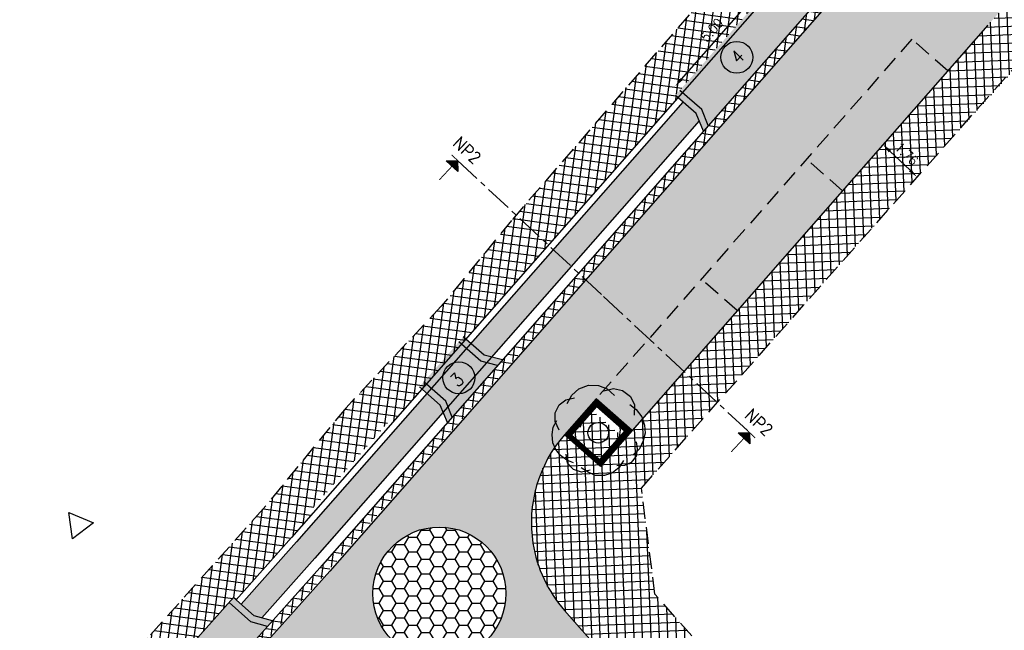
# Model space of a CAD drawing. Header units: metres. Extents: x 183890 to 185675, y 327401 to 328446.
# Tile 6 of 69: x 184054 to 184091, y 327754 to 327777. Entities that reach past the tile are written whole.
import ezdxf
from ezdxf.enums import TextEntityAlignment as Align

# ---------------------------------------------------------------- set-up
doc = ezdxf.new("R2010")
doc.units = ezdxf.units.M
doc.header["$LTSCALE"] = 0.2
doc.header["$PDMODE"] = 35
doc.header["$PDSIZE"] = 0.2
for name, pattern in [('ACAD_ISO02W100', [15, 12, -3]), ('CENTERx10', [20, 12.5, -2.5, 2.5, -2.5]), ('HIDDEN', [9.524999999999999, 6.35, -3.175]), ('HIDDEN2', [4.762499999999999, 3.175, -1.5875]), ('XX-CENTER', [8, 5, -1, 1, -1])]:
    doc.linetypes.add(name, pattern=pattern)
for name, color, linetype, lineweight in [('O_GRO_L_BOOM', 116, 'Continuous', 30), ('X-XX-AL-T25', 7, 'Continuous', 25), ('X-XX-AL-VERWIJZING_DOORSNEDE-G', 7, 'XX-CENTER', 18)]:
    doc.layers.add(name, color=color, linetype=linetype, lineweight=lineweight)
for name, color, linetype in [('O_RIO_L_KOKER', 7, 'Continuous'), ('O_WEGEN_A_KEITJES', 253, 'Continuous'), ('O_WEGEN_A_PVAK', 253, 'Continuous'), ('O_WEGEN_A_RIJWEG_GEB KL', 253, 'Continuous'), ('O_WEGEN_A_TROTTOIR', 252, 'Continuous'), ('O_WEGEN_brug', 254, 'Continuous'), ('O_WEGEN_L_2STREK', 3, 'Continuous'), ('O_WEGEN_L_HARDSTEENBAND200', 1, 'CENTERx10'), ('O_WEGEN_L_OB 60x200', 2, 'HIDDEN'), ('O_WEGEN_L_P-VAK', 6, 'HIDDEN2'), ('O_WEGEN_L_TB18-20', 1, 'ACAD_ISO02W100'), ('O_WEGEN_T_BOOGSTRALEN', 7, 'Continuous'), ('O_WEGEN_T_MAATVOERING', 1, 'Continuous'), ('VOP-A', 7, 'Continuous'), ('Z_ZZZ_L_AAND_INRITTEN', 2, 'Continuous')]:
    doc.layers.add(name, color=color, linetype=linetype)
doc.styles.add('NLCS-ISO', font='NLCS-ISO.ttf')
doc.styles.add('ROMANS', font='romans.shx', dxfattribs={"width": 0.9})
doc.styles.add('ROMANS1_200_25', font='romans.shx', dxfattribs={"width": 0.9, "height": 0.5})
doc.styles.get("Standard").update_dxf_attribs({"font": 'arial.ttf'})
doc.dimstyles.new('1_200', dxfattribs={"dimscale": 0.2, "dimtxt": 1.8, "dimasz": 1.8, "dimexe": 1.8, "dimexo": 0.625, "dimgap": 0.9, "dimtad": 1, "dimlfac": -1, "dimzin": 0, "dimdsep": 46, "dimtxsty": 'ROMANS', "dimcen": 0.9, "dimse1": 1, "dimse2": 1, "dimadec": 0, "dimazin": 0, "dimtfac": 1, "dimtix": 1, "dimtofl": 0, "dimtmove": 2, "dimatfit": 3, "dimfxl": 1, "dimtolj": 1, "dimtzin": 0, "dimarcsym": 0})

# ---------------------------------------------------------------- blocks, each defined once
blk = doc.blocks.new('pijldrsn')
at = {"linetype": 'Continuous'}
blk.add_hatch(color=256, dxfattribs=at).paths.add_polyline_path([(-2.99999997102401, -2.999999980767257), (2.897598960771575e-08, 1.923274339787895e-08), (3.00000002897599, -2.999999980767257)])
for p, q in [((-2.99999997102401, -2.999999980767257), (2.897598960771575e-08, 1.923274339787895e-08)), ((2.897598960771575e-08, 1.923274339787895e-08), (3.00000002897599, -2.999999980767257)), ((2.897598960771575e-08, 1.923274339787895e-08), (2.897598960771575e-08, -2.999999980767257)), ((2.897598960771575e-08, 1.923274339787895e-08), (2.897598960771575e-08, 1.923274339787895e-08)), ((2.897598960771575e-08, 1.923274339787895e-08), (2.897598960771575e-08, 1.923274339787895e-08)), ((2.897598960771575e-08, 1.923274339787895e-08), (2.897598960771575e-08, 1.923274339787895e-08)), ((3.00000002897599, -2.999999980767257), (-2.99999997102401, -2.999999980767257))]:
    blk.add_line(p, q, dxfattribs=at)
at = {"linetype": 'Continuous', "const_width": 0.35}
for points in [[(-2.99999997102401, 1.923274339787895e-08), (3.00000002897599, 1.923274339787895e-08)], [(2.897598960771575e-08, 1.923274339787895e-08), (2.897598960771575e-08, -9.999999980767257)]]:
    blk.add_lwpolyline(points, dxfattribs=at)
at = {"flags": 11}
for tag, p in [('TEXTAT', (0, -65)), ('TEXTHG', (0.02287704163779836, -71.78196205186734))]:
    blk.add_attdef(tag, text='', height=5, dxfattribs=at).set_placement(p, align=Align.TOP_CENTER)
blk = doc.blocks.new('Boom-2')
at = {"layer": 'O_GRO_L_BOOM'}
for p, q in [((-2.872645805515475, 3.753385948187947), (-2.122767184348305, 4.44453141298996)), ((-2.122767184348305, 4.44453141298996), (-1.079351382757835, 4.846132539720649)), ((-1.079351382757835, 4.846132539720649), (0.001416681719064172, 4.802082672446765)), ((0.001416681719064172, 4.802082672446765), (0.9300709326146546, 4.4311362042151)), ((0.5884910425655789, 4.222993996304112), (1.598547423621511, 4.48716459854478)), ((0.9300709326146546, 4.4311362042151), (1.706611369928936, 3.733293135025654)), ((1.598547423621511, 4.48716459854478), (2.560561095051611, 4.253648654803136)), ((2.560561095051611, 4.253648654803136), (3.422496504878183, 3.607841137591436)), ((-4.220289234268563, 2.697991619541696), (-3.503770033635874, 3.251706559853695)), ((-3.503770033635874, 3.251706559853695), (-2.579108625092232, 3.463841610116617)), ((-3.381022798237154, 2.858091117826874), (-2.872645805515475, 3.753385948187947)), ((3.422496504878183, 3.607841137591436), (3.857457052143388, 2.701855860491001)), ((-4.64327125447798, 1.854732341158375), (-4.220289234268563, 2.697991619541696)), ((3.359770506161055, 2.749898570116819), (4.03223983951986, 2.222845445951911)), ((3.857457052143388, 2.701855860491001), (3.813407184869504, 1.621087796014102)), ((4.03223983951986, 2.222845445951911), (4.63799033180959, 1.420931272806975)), ((-4.653961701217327, 0.9113948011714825), (-4.64327125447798, 1.854732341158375)), ((-1.957386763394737, 0.329601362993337), (-1.586440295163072, 1.258255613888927)), ((-1.586440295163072, 1.258255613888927), (-0.8699210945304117, 1.811970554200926)), ((4.63799033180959, 1.420931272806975), (4.935520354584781, 0.5483054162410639)), ((-4.987555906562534, -0.4629104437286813), (-4.872794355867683, 0.3096371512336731)), ((-4.872794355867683, 0.3096371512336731), (-4.483171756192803, 1.01546590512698)), ((-4.219001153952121, 0.005409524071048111), (-4.653961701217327, 0.9113948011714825)), ((2.172226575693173, 0.8552378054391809), (2.332326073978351, 0.01597136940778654)), ((2.332326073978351, 0.01597136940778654), (2.2175645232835, -0.7565762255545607)), ((4.935520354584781, 0.5483054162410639), (5.010224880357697, -0.3429965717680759)), ((-4.912851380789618, -1.354212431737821), (-4.987555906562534, -0.4629104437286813)), ((5.010224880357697, -0.3429965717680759), (4.810068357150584, -1.167579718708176)), ((-4.581961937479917, -2.089407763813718), (-4.912851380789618, -1.354212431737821)), ((-4.080282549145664, -2.720531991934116), (-4.581961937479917, -2.089407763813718)), ((4.387086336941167, -2.010838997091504), (3.72260268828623, -2.649948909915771)), ((4.164260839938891, -2.029515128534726), (4.049499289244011, -2.80206272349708)), ((4.056196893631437, -1.275643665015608), (4.164260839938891, -2.029515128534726)), ((4.810068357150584, -1.167579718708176), (4.387086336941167, -2.010838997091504)), ((-3.407813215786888, -3.247585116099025), (-4.080282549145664, -2.720531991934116)), ((-3.337101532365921, -3.555805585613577), (-3.46384161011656, -2.579108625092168)), ((-0.4963984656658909, -2.644539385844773), (-1.235586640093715, -2.3923473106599)), ((0.30950854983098, -2.621870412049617), (-0.4963984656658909, -2.644539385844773)), ((4.049499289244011, -2.80206272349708), (3.522446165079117, -3.474532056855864)), ((-2.668625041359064, -3.499777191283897), (-3.407813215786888, -3.247585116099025)), ((-2.697991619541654, -4.220289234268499), (-3.337101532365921, -3.555805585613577)), ((-1.821372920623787, -4.505840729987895), (-2.697991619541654, -4.220289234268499)), ((-1.100860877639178, -4.535207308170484), (-1.858725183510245, -4.060189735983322)), ((2.222845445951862, -4.032239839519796), (1.506326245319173, -4.585954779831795)), ((2.787250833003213, -3.805421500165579), (1.981343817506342, -3.828090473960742)), ((2.697863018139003, -3.274375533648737), (2.222845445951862, -4.032239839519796)), ((3.522446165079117, -3.474532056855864), (2.787250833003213, -3.805421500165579)), ((-0.8967115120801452, -4.293705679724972), (-1.821372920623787, -4.505840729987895)), ((-0.309637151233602, -4.872794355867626), (-1.100860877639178, -4.535207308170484)), ((0.633700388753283, -4.883484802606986), (-0.309637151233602, -4.872794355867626)), ((1.506326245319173, -4.585954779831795), (0.633700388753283, -4.883484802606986))]:
    blk.add_line(p, q, dxfattribs=at)
blk.add_circle((-0.03025623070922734, -0.2848553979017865), 1.103874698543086, dxfattribs=at)
blk = doc.blocks.new('*D103')
at = {"layer": 'Defpoints', "color": 0, "transparency": 16777216}
for p in [(184081.5532174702, 327778.0678784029), (184081.7256663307, 327777.9165480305), (184078.4277452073, 327774.1583947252)]:
    blk.add_point(p, dxfattribs=at)
at = {"layer": 'O_WEGEN_T_MAATVOERING', "color": 0, "lineweight": -2, "transparency": 16777216}
blk.add_line((184078.4927466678, 327774.5803121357), (184081.3157671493, 327777.797291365), dxfattribs=at)
at = {"layer": 'O_WEGEN_T_MAATVOERING', "color": 0, "transparency": 16777216}
for points in [[(184081.2706693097, 327777.8368664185), (184081.360864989, 327777.7577163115), (184081.5532174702, 327778.0678784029)], [(184078.4476488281, 327774.6198871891), (184078.5378445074, 327774.5407370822), (184078.2552963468, 327774.3097250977)]]:
    blk.add_solid(points, dxfattribs=at)
at = {"layer": 'O_WEGEN_T_MAATVOERING', "color": 0, "transparency": 16777216, "insert": (184079.6336698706, 327776.4262520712), "char_height": 0.36, "attachment_point": 5, "rotation": 48.73182889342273, "style": 'ROMANS'}
blk.add_mtext('\\A1;5.00', dxfattribs=at)
blk = doc.blocks.new('*D294')
at = {"layer": 'Defpoints', "color": 0, "transparency": 16777216}
for p in [(184086.1996884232, 327772.2623573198), (184087.3402371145, 327770.9019218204), (184087.47762973, 327771.0463070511)]:
    blk.add_point(p, dxfattribs=at)
at = {"layer": 'O_WEGEN_T_MAATVOERING', "color": 0, "lineweight": -2, "transparency": 16777216}
blk.add_line((184086.3230910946, 327771.8698071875), (184087.0794418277, 327771.150086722), dxfattribs=at)
at = {"layer": 'O_WEGEN_T_MAATVOERING', "color": 0, "transparency": 16777216}
for points in [[(184086.3644519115, 327771.9132730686), (184086.2817302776, 327771.8263413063), (184086.0622958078, 327772.1179720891)], [(184087.1208026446, 327771.1935526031), (184087.0380810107, 327771.1066208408), (184087.3402371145, 327770.9019218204)]]:
    blk.add_solid(points, dxfattribs=at)
at = {"layer": 'O_WEGEN_T_MAATVOERING', "color": 0, "transparency": 16777216, "insert": (184086.9494313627, 327771.7707422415), "char_height": 0.36, "attachment_point": 5, "rotation": 316.42156358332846, "style": 'ROMANS'}
blk.add_mtext('\\A1;1.76', dxfattribs=at)

msp = doc.modelspace()

# ---------------------------------------------------------------- hatches: boundary and pattern name
at = {"layer": 'O_RIO_L_KOKER'}
h = msp.add_hatch(color=143, dxfattribs=at)
h.dxf.hatch_style = 1
h.paths.add_polyline_path([(184079.1542230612, 327773.0153155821), (184079.0445450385, 327773.2845194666), (184078.5484688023, 327773.7198450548), (184067.8152042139, 327761.4887296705), (184068.3112804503, 327761.0534040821), (184068.5924503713, 327760.9796241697)])
h = msp.add_hatch(color=143, dxfattribs=at)
h.dxf.hatch_style = 1
h.paths.add_polyline_path([(184061.9433416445, 327754.834943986), (184062.4359642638, 327754.3957140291), (184062.7165427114, 327754.3197157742), (184064.7170025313, 327756.563349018), (184068.5924503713, 327760.9796241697), (184068.3112804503, 327761.0534040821), (184067.8152042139, 327761.4887296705), (184064.027897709, 327757.1728980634)])
at = {"layer": 'O_WEGEN_A_KEITJES'}
h = msp.add_hatch(dxfattribs=at)
h.set_pattern_fill('HONEY', color=256, scale=0.1, style=0)
h.set_pattern_definition([(0, (0, 0), (0.4762500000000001, 0.2749630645), [0.3175, -0.635]), (120, (0, 0), (-0.4762499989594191, 0.2749630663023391), [0.3174999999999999, -0.6349999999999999]), (59.99999999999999, (0, 0), (1.040580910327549e-09, 0.5499261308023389), [-0.635, 0.3175])])
edge = h.paths.add_edge_path()
edge.add_arc((184069.3951899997, 327755.2360591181), 2.5, 0, 360)
at = {"layer": 'O_WEGEN_A_PVAK'}
for points in [[(184097.7569306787, 327788.1648068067), (184087.152174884, 327776.08011026), (184088.505110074, 327774.8928586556), (184099.1098658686, 327786.9775552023)], [(184087.1521689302, 327776.0801034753), (184075.2796588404, 327762.5507583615), (184076.63259403, 327761.3635067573), (184081.1771293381, 327766.5422420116), (184088.5051158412, 327774.8928415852)]]:
    msp.add_hatch(color=256, dxfattribs=at).paths.add_polyline_path(points)
at = {"layer": 'O_WEGEN_A_RIJWEG_GEB KL'}
h = msp.add_hatch(color=256, dxfattribs=at)
edge = h.paths.add_edge_path()
edge.add_arc((184069.3951899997, 327755.2360591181), 2.5, 0, 360)
edge = h.paths.add_edge_path()
edge.add_arc((184141.3339885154, 327838.4391510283), 2.5, 0, 360)
edge = h.paths.add_edge_path()
edge.add_line((184071.5434042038, 327749.8034990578), (184075.32, 327753.2100000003))
edge.add_line((184075.32, 327753.2100000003), (184074.1005622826, 327754.5927109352))
edge.add_arc((184077.851839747, 327757.900188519), 5.001148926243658, 139.434776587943, 221.4024202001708, ccw=False)
edge.add_line((184074.0526361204, 327761.1525019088), (184081.3549604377, 327769.4738817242))
edge.add_line((184081.3549604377, 327769.4738817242), (184089.841919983, 327779.1452388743))
edge.add_line((184089.841919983, 327779.1452388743), (184117.5509981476, 327810.7211801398))
edge.add_line((184117.5509981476, 327810.7211801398), (184122.3279498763, 327816.2447950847))
edge.add_line((184122.3279498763, 327816.2447950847), (184136.3969138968, 327832.7524866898))
edge.add_arc((184140.2023497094, 327829.5092385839), 5.000000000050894, 44.28618020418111, 139.5601336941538, ccw=False)
edge.add_line((184143.7816555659, 327833.0004517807), (184147.34857049, 327836.3898014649))
edge.add_line((184147.34857049, 327836.3898014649), (184146.3093073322, 327837.483510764))
edge.add_arc((184149.9339084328, 327840.9276749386), 5.000000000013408, 139.5601336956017, 223.5377885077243, ccw=False)
edge.add_line((184146.1284726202, 327844.1709230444), (184188.4023322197, 327893.7725736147))
edge.add_line((184188.4023322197, 327893.7725736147), (184186.0468639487, 327896.0192153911))
edge.add_line((184186.0468639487, 327896.0192153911), (184139.7511758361, 327841.6985887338))
edge.add_line((184139.7511758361, 327841.6985887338), (184115.1081984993, 327812.8648288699))
edge.add_line((184115.1081984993, 327812.8648288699), (184065.2713859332, 327756.0731789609))
edge.add_line((184065.2713859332, 327756.0731789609), (184037.1644505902, 327724.5552712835))
edge.add_line((184037.1644505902, 327724.5552712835), (184039.6140133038, 327722.4133805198))
edge.add_line((184039.6140133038, 327722.4133805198), (184040.1830132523, 327723.0515479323))
edge.add_line((184040.1830132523, 327723.0515479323), (184064.0575192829, 327749.8282317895))
edge.add_arc((184067.7895088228, 327746.5007321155), 5.000000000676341, 41.34209099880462, 138.2793095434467, ccw=False)
at = {"layer": 'O_WEGEN_A_TROTTOIR'}
h = msp.add_hatch(dxfattribs=at)
h.set_pattern_fill('ANSI37', color=256, scale=0.1, style=0)
h.set_pattern_definition([(82.34754323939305, (184037.0400008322, 327702.9326401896), (-0.3146723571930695, 0.04227951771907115), []), (172.3475432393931, (184037.0400008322, 327702.9326401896), (-0.04227951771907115, -0.3146723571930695), [])])
edge = h.paths.add_edge_path()
edge.add_line((184170.9238634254, 327916.7893261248), (184168.1620519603, 327914.0683892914))
edge.add_line((184168.1620519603, 327914.0683892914), (184184.4543829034, 327898.6707699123))
edge.add_line((184184.4543829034, 327898.6707699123), (184178.2445199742, 327892.0179112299))
edge.add_line((184178.2445199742, 327892.0179112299), (184159.7736778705, 327870.5080951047))
edge.add_line((184159.7736778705, 327870.5080951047), (184152.0655389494, 327861.3893509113))
edge.add_line((184152.0655389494, 327861.3893509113), (184143.1366759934, 327850.8200929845))
edge.add_line((184143.1366759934, 327850.8200929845), (184133.1612139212, 327839.0938221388))
edge.add_line((184133.1612139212, 327839.0938221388), (184128.0533838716, 327832.9952355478))
edge.add_line((184128.0533838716, 327832.9952355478), (184120.9878794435, 327824.5601401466))
edge.add_line((184120.9878794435, 327824.5601401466), (184113.5270943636, 327816.6307289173))
edge.add_line((184113.5270943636, 327816.6307289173), (184112.2763495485, 327815.3402812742))
edge.add_line((184112.2763495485, 327815.3402812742), (184109.3260929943, 327812.0411351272))
edge.add_line((184109.3260929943, 327812.0411351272), (184106.3758364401, 327808.7419889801))
edge.add_line((184106.3758364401, 327808.7419889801), (184101.8911135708, 327803.6371200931))
edge.add_line((184101.8911135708, 327803.6371200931), (184098.0173604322, 327799.2126215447))
edge.add_line((184098.0173604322, 327799.2126215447), (184094.48503175, 327795.1520159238))
edge.add_line((184094.48503175, 327795.1520159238), (184089.8638483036, 327789.8397120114))
edge.add_line((184089.8638483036, 327789.8397120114), (184080.5068335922, 327778.9974336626))
edge.add_line((184080.5068335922, 327778.9974336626), (184072.106946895, 327769.2694053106))
edge.add_line((184072.106946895, 327769.2694053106), (184069.467163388, 327766.0384463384))
edge.add_line((184069.467163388, 327766.0384463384), (184065.8851491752, 327762.2204311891))
edge.add_line((184065.8851491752, 327762.2204311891), (184062.7716076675, 327758.4149915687))
edge.add_line((184062.7716076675, 327758.4149915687), (184057.0538201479, 327752.0181105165))
edge.add_line((184057.0538201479, 327752.0181105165), (184050.045833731, 327744.1098007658))
edge.add_line((184050.045833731, 327744.1098007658), (184035.7609510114, 327727.9897242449))
edge.add_line((184035.7609510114, 327727.9897242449), (184036.8335170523, 327727.0334077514))
edge.add_line((184036.8335170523, 327727.0334077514), (184058.029058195, 327750.8204988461))
edge.add_line((184058.029058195, 327750.8204988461), (184057.9320264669, 327750.9070138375))
edge.add_line((184057.9320264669, 327750.9070138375), (184061.6597104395, 327755.0878339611))
edge.add_line((184061.6597104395, 327755.0878339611), (184061.7567421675, 327755.0013189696))
edge.add_line((184061.7567421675, 327755.0013189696), (184064.6591675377, 327758.271287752))
edge.add_line((184064.6591675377, 327758.271287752), (184064.5614555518, 327758.3570337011))
edge.add_line((184064.5614555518, 327758.3570337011), (184067.5295845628, 327761.7393716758))
edge.add_line((184067.5295845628, 327761.7393716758), (184067.6272965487, 327761.6536257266))
edge.add_line((184067.6272965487, 327761.6536257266), (184078.2062547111, 327773.7089008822))
edge.add_line((184078.2062547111, 327773.7089008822), (184078.3605611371, 327773.884741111))
edge.add_line((184078.3605611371, 327773.884741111), (184078.2628491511, 327773.9704870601))
edge.add_line((184078.2628491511, 327773.9704870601), (184081.8905623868, 327778.1044556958))
edge.add_line((184081.8905623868, 327778.1044556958), (184081.9882743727, 327778.0187097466))
edge.add_line((184081.9882743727, 327778.0187097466), (184084.8403826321, 327781.2688360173))
edge.add_line((184084.8403826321, 327781.2688360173), (184084.7426706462, 327781.3545819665))
edge.add_line((184084.7426706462, 327781.3545819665), (184088.3703838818, 327785.4885506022))
edge.add_line((184088.3703838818, 327785.4885506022), (184088.4680958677, 327785.4028046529))
edge.add_line((184088.4680958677, 327785.4028046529), (184089.3183356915, 327786.3716973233))
edge.add_line((184089.3183356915, 327786.3716973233), (184095.9005945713, 327793.8725249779))
edge.add_line((184095.9005945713, 327793.8725249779), (184100.9782996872, 327799.6588350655))
edge.add_line((184100.9782996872, 327799.6588350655), (184100.8805877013, 327799.7445810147))
edge.add_line((184100.8805877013, 327799.7445810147), (184105.5641314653, 327805.080724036))
edge.add_line((184105.5641314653, 327805.080724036), (184105.6613478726, 327804.9954129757))
edge.add_line((184105.6613478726, 327804.9954129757), (184112.2618930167, 327812.5170787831))
edge.add_arc((184105.115673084, 327818.961162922), 9.62261293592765, 317.957526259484, 319.5061315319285)
edge.add_arc((184109.2123159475, 327809.1404734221), 4.809926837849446, 47.95752626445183, 49.50613153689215)
edge.add_arc((184002.5161160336, 327911.6051224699), 147.726548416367, 318.0216747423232, 319.5702800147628)
edge.add_arc((184118.1718452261, 327819.3879406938), 4.809926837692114, 228.1998395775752, 229.7484448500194)
edge.add_arc((183832.8490808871, 328064.2733510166), 376.0658423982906, 318.6285075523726, 320.2015190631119)
edge.add_line((184121.7806535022, 327823.5576179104), (184121.6817121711, 327823.6419423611))
edge.add_line((184121.6817121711, 327823.6419423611), (184124.4141967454, 327826.8480784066))
edge.add_line((184124.4141967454, 327826.8480784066), (184124.5131380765, 327826.7637539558))
edge.add_line((184124.5131380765, 327826.7637539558), (184132.9956939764, 327836.7166841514))
edge.add_line((184132.9956939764, 327836.7166841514), (184132.8967526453, 327836.8010086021))
edge.add_line((184132.8967526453, 327836.8010086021), (184136.4643479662, 327840.9870142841))
edge.add_line((184136.4643479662, 327840.9870142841), (184136.5632892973, 327840.9026898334))
edge.add_line((184136.5632892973, 327840.9026898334), (184141.6614680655, 327846.884591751))
edge.add_line((184141.6614680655, 327846.884591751), (184141.5625267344, 327846.9689162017))
edge.add_line((184141.5625267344, 327846.9689162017), (184144.2882409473, 327850.167108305))
edge.add_line((184144.2882409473, 327850.167108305), (184144.3871822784, 327850.0827838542))
edge.add_line((184144.3871822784, 327850.0827838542), (184153.0703731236, 327860.271127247))
edge.add_line((184153.0703731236, 327860.271127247), (184152.9714317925, 327860.3554516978))
edge.add_line((184152.9714317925, 327860.3554516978), (184155.8903550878, 327863.7803439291))
edge.add_line((184155.8903550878, 327863.7803439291), (184155.9892964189, 327863.6960194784))
edge.add_line((184155.9892964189, 327863.6960194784), (184160.7856252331, 327869.3237484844))
edge.add_line((184160.7856252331, 327869.3237484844), (184160.686683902, 327869.4080729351))
edge.add_line((184160.686683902, 327869.4080729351), (184164.2304259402, 327873.5660905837))
edge.add_line((184164.2304259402, 327873.5660905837), (184164.3293672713, 327873.481766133))
edge.add_line((184164.3293672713, 327873.481766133), (184168.6163719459, 327878.5118842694))
edge.add_line((184168.6163719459, 327878.5118842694), (184168.5174306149, 327878.5962087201))
edge.add_line((184168.5174306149, 327878.5962087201), (184170.1390546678, 327880.4989266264))
edge.add_line((184170.1390546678, 327880.4989266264), (184170.2379959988, 327880.4146021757))
edge.add_line((184170.2379959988, 327880.4146021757), (184184.8263917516, 327897.5317643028))
edge.add_line((184184.8263917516, 327897.5317643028), (184186.0060768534, 327896.52635739))
edge.add_line((184186.0060768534, 327896.52635739), (184174.7037869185, 327883.2649177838))
edge.add_line((184174.7037869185, 327883.2649177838), (184164.7147772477, 327871.5444036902))
edge.add_line((184164.7147772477, 327871.5444036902), (184157.281196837, 327862.8222793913))
edge.add_line((184157.281196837, 327862.8222793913), (184152.7911996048, 327857.5539817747))
edge.add_line((184152.7911996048, 327857.5539817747), (184143.0009307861, 327846.0666584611))
edge.add_line((184143.0009307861, 327846.0666584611), (184132.3446379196, 327833.5631936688))
edge.add_line((184132.3446379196, 327833.5631936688), (184123.0009470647, 327822.5998585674))
edge.add_line((184123.0009470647, 327822.5998585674), (184116.0522002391, 327814.491513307))
edge.add_line((184116.0522002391, 327814.491513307), (184110.7072732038, 327808.3955431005))
edge.add_line((184110.7072732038, 327808.3955431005), (184097.0656220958, 327792.8501694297))
edge.add_line((184097.0656220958, 327792.8501694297), (184068.6274280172, 327760.4433625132))
edge.add_line((184068.6274280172, 327760.4433625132), (184065.6131281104, 327757.0084103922))
edge.add_line((184065.6131281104, 327757.0084103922), (184063.126618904, 327754.2086414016))
edge.add_line((184063.126618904, 327754.2086414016), (184062.277121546, 327753.2558793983))
edge.add_line((184062.277121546, 327753.2558793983), (184055.0909873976, 327745.1962009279))
edge.add_line((184055.0909873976, 327745.1962009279), (184054.4640208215, 327745.3660228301))
edge.add_line((184054.4640208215, 327745.3660228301), (184053.7407485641, 327746.0109035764))
edge.add_line((184053.7407485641, 327746.0109035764), (184035.8786978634, 327725.9625210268))
edge.add_line((184035.8786978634, 327725.9625210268), (184037.2940067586, 327724.7005499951))
edge.add_line((184037.2940067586, 327724.7005499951), (184037.757231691, 327725.2144123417))
edge.add_line((184037.757231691, 327725.2144123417), (184036.4137154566, 327726.412312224))
edge.add_line((184036.4137154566, 327726.412312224), (184044.3997146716, 327735.3690871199))
edge.add_line((184044.3997146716, 327735.3690871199), (184045.743230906, 327734.1711872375))
edge.add_line((184045.743230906, 327734.1711872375), (184051.2841199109, 327740.385625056))
edge.add_line((184051.2841199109, 327740.385625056), (184059.9341120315, 327750.0871076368))
edge.add_line((184059.9341120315, 327750.0871076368), (184083.2532874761, 327776.5644946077))
edge.add_line((184083.2532874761, 327776.5644946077), (184097.6306978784, 327792.9483044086))
edge.add_line((184097.6306978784, 327792.9483044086), (184127.4296871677, 327827.2817088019))
edge.add_line((184127.4296871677, 327827.2817088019), (184139.7511758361, 327841.6985887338))
edge.add_line((184139.7511758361, 327841.6985887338), (184153.0590756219, 327857.3132925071))
edge.add_line((184153.0590756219, 327857.3132925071), (184171.2630905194, 327878.6728086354))
edge.add_line((184171.2630905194, 327878.6728086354), (184186.0468639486, 327896.0192153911))
edge.add_arc((184182.4408831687, 327899.5086857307), 5.017917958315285, 315.9407374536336, 407.2411573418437)
edge.add_line((184185.8476182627, 327903.1929301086), (184184.4919031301, 327901.7225436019))
edge.add_line((184184.4919031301, 327901.7225436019), (184175.6282056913, 327909.8119560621))
edge.add_line((184175.6282056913, 327909.8119560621), (184176.983920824, 327911.2823425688))
edge.add_line((184176.983920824, 327911.2823425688), (184170.9238634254, 327916.7893261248))
h = msp.add_hatch(dxfattribs=at)
h.set_pattern_fill('ANSI37', color=256, scale=0.1, style=0)
h.set_pattern_definition([(92.2408985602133, (184281.3186915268, 327989.6068451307), (-0.317257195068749, -0.01241459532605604), []), (182.2408985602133, (184281.3186915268, 327989.6068451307), (0.01241459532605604, -0.317257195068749), [])])
edge = h.paths.add_edge_path()
edge.add_line((184075.3200000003, 327753.2099999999), (184075.4705192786, 327753.3416987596))
edge.add_line((184075.4705192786, 327753.3416987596), (184076.7928763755, 327751.8422883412))
edge.add_line((184076.7928763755, 327751.8422883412), (184078.8769223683, 327753.6430342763))
edge.add_line((184078.8769223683, 327753.6430342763), (184077.4927973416, 327755.2141650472))
edge.add_line((184077.4927973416, 327755.2141650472), (184076.9870534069, 327759.1994272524))
edge.add_line((184076.9870534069, 327759.1994272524), (184088.3613924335, 327772.03949307))
edge.add_line((184088.3613924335, 327772.03949307), (184103.1938519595, 327788.3186318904))
edge.add_line((184103.1938519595, 327788.3186318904), (184101.650000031, 327789.7899999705))
edge.add_line((184101.650000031, 327789.7899999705), (184108.1356988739, 327796.5981921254))
edge.add_line((184108.1356988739, 327796.5981921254), (184108.8979990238, 327795.872000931))
edge.add_line((184108.8979990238, 327795.872000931), (184140.1208937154, 327831.9423823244))
edge.add_line((184140.1208937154, 327831.9423823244), (184141.7827890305, 327830.5019865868))
edge.add_line((184141.7827890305, 327830.5019865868), (184143.8709782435, 327832.9088752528))
edge.add_line((184143.8709782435, 327832.9088752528), (184143.781655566, 327833.0004517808))
edge.add_arc((184140.2023497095, 327829.5092385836), 5.000000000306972, 44.28618020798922, 139.5601336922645)
edge.add_line((184136.3969138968, 327832.7524866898), (184135.65192045, 327831.8783553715))
edge.add_line((184135.65192045, 327831.8783553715), (184137.0218773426, 327830.7107860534))
edge.add_line((184137.0218773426, 327830.7107860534), (184129.2458020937, 327821.5699983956))
edge.add_line((184129.2458020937, 327821.5699983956), (184121.4512291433, 327812.4592036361))
edge.add_line((184121.4512291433, 327812.4592036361), (184113.5382882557, 327803.4194958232))
edge.add_line((184113.5382882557, 327803.4194958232), (184109.5807829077, 327798.9097118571))
edge.add_line((184109.5807829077, 327798.9097118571), (184108.2273469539, 327800.0963928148))
edge.add_line((184108.2273469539, 327800.0963928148), (184098.9441822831, 327789.5177419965))
edge.add_line((184098.9441822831, 327789.5177419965), (184100.2971291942, 327788.3304801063))
edge.add_line((184100.2971291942, 327788.3304801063), (184076.3608176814, 327761.053803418))
edge.add_line((184076.3608176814, 327761.053803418), (184075.0078824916, 327762.2410550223))
edge.add_line((184075.0078824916, 327762.2410550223), (184074.0526361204, 327761.1525019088))
edge.add_arc((184077.8509872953, 327757.9001822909), 5.000505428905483, 139.4283705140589, 221.408826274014)
edge.add_line((184074.1005622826, 327754.5927109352), (184075.3200000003, 327753.2099999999))
at = {"layer": 'O_WEGEN_brug'}
h = msp.add_hatch(color=256, dxfattribs=at)
h.dxf.hatch_style = 1
h.paths.add_polyline_path([(184078.6329480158, 327774.3922340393), (184078.2628491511, 327773.9704870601), (184079.0445239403, 327773.284537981), (184079.3145217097, 327772.6218637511), (184083.3643688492, 327777.2368760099), (184082.6722582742, 327777.4184881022), (184081.8905623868, 327778.1044556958)])
h = msp.add_hatch(color=256, dxfattribs=at)
h.dxf.hatch_style = 1
h.paths.add_polyline_path([(184069.0138729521, 327763.4307957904), (184068.643789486, 327763.0090663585), (184069.4253935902, 327762.3231793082), (184069.6954620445, 327761.6604430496), (184071.76655651, 327764.0205633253), (184071.074445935, 327764.2021754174), (184070.2927500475, 327764.888143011)])
h = msp.add_hatch(color=256, dxfattribs=at)
h.dxf.hatch_style = 1
h.paths.add_polyline_path([(184058.3054202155, 327751.3257972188), (184057.9320264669, 327750.9070138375), (184058.7082802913, 327750.2148939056), (184058.9730149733, 327749.5501266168), (184063.126618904, 327754.2086414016), (184062.4359642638, 327754.3957140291), (184061.6597104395, 327755.0878339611)])

# ---------------------------------------------------------------- linework, layer by layer
at = {"layer": 'O_RIO_L_KOKER'}
for points in [[(184184.8263917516, 327897.5317643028), (184118.4007401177, 327819.5918271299, -0.003614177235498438), (184113.6725839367, 327814.124634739), (184063.84074634, 327757.3386540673), (184061.7567421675, 327755.0013189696), (184061.6597104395, 327755.0878339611), (184057.9320264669, 327750.9070138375), (184058.029058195, 327750.8204988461), (184053.7407485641, 327746.0109035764)], [(184186.0061799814, 327896.5262694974), (184119.5804252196, 327818.5864202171, -0.003614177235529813), (184114.8376114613, 327813.1022791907), (184065.0017365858, 327756.3116978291), (184055.0909873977, 327745.1962009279)]]:
    msp.add_lwpolyline(points, format="xyb", dxfattribs=at)
for points in [[(184079.4988811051, 327772.8319509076), (184079.2538000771, 327773.4335004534), (184078.4277452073, 327774.1583947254)], [(184078.5484688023, 327773.7198450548), (184064.0280028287, 327757.1730159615)], [(184079.3145217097, 327772.6218637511), (184079.0445450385, 327773.2845194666), (184078.2628491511, 327773.9704870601)], [(184079.1542230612, 327773.0153155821), (184064.7171067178, 327756.563467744)], [(184071.76655651, 327764.0205633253), (184071.074445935, 327764.2021754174), (184070.2927500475, 327764.888143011)], [(184071.5821971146, 327763.8104761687), (184070.9539088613, 327763.9753410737), (184070.1278539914, 327764.7002353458)], [(184069.6954620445, 327761.6604430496), (184069.4254853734, 327762.3230987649), (184068.6437894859, 327763.0090663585)], [(184069.8798214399, 327761.8705302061), (184069.634740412, 327762.4720797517), (184068.8086855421, 327763.1969740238)], [(184064.8470752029, 327758.1063916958), (184064.0280028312, 327757.1730159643), (184061.9433416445, 327754.834943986)], [(184065.4528294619, 327757.4018622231), (184064.7171067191, 327756.5634677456), (184062.7165427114, 327754.3197157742)], [(184062.9406060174, 327754.000016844), (184062.3136394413, 327754.1698387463), (184061.4905641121, 327754.8981262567)], [(184063.126618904, 327754.2086414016), (184062.4359642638, 327754.3957140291), (184061.6597104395, 327755.0878339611)]]:
    msp.add_lwpolyline(points, dxfattribs=at)
at = {"layer": 'O_WEGEN_L_2STREK', "linetype": 'Continuous'}
for p, q in [((184115.1081984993, 327812.8648288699), (184065.2713859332, 327756.0731789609)), ((184065.2713859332, 327756.0731789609), (184045.743230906, 327734.1711872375)), ((184074.1005622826, 327754.5927109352), (184075.3199999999, 327753.2100000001))]:
    msp.add_line(p, q, dxfattribs=at)
msp.add_lwpolyline([(184090.0076152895, 327776.6050417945), (184076.6325940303, 327761.3635067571)], dxfattribs=at)
msp.add_circle((184069.3951899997, 327755.2360591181), 2.5, dxfattribs=at)
for start, end in [(138.7318288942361, 188.9400093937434), (188.9400093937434, 221.4096522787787)]:
    msp.add_arc((184077.8505605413, 327757.8999020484), 5, start, end, dxfattribs=at)
at = {"layer": 'O_WEGEN_L_HARDSTEENBAND200', "linetype": 'Continuous'}
for p, q in [((184076.6325940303, 327761.3635067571), (184075.2796588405, 327762.5507583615)), ((184076.3503627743, 327761.3450871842), (184075.2980681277, 327762.2685153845)), ((184075.445342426, 327760.0105715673), (184074.0924072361, 327761.1978231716))]:
    msp.add_line(p, q, dxfattribs=at)
at = {"layer": 'O_WEGEN_L_OB 60x200', "ltscale": 0.5}
for points in [[(184178.2445199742, 327892.0179112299), (184159.7736778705, 327870.5080951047), (184152.0683697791, 327861.3869822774), (184143.1366759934, 327850.8200929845), (184136.7897641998, 327843.4261957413), (184122.2669978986, 327826.0864747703), (184120.9878794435, 327824.5601401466), (184113.5270943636, 327816.6307289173), (184112.2763495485, 327815.3402812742), (184106.3758364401, 327808.7419889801), (184099.3551726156, 327800.7505100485), (184089.8638483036, 327789.8397120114), (184083.1364274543, 327782.0428037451), (184072.106946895, 327769.2694053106), (184069.467163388, 327766.0384463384), (184065.8851491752, 327762.2204311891), (184062.7716076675, 327758.4149915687), (184057.0538201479, 327752.0181105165), (184035.7609510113, 327727.9897242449)], [(184078.8769223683, 327753.6430342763), (184077.4927973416, 327755.2141650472), (184076.9870534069, 327759.1994272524), (184092.215465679, 327776.3902121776), (184103.1938519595, 327788.3186318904)]]:
    msp.add_lwpolyline(points, dxfattribs=at)
at = {"layer": 'O_WEGEN_L_P-VAK'}
for p, q in [((184088.505110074, 327774.8928586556), (184087.1521748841, 327776.0801102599)), ((184084.5476047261, 327770.3830746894), (184083.1946695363, 327771.5703262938)), ((184080.5900993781, 327765.8732907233), (184079.2371641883, 327767.0605423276)), ((184080.5900993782, 327765.8732907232), (184079.2371641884, 327767.0605423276))]:
    msp.add_line(p, q, dxfattribs=at)
msp.add_lwpolyline([(184087.152174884, 327776.08011026), (184075.2796588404, 327762.5507583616)], dxfattribs=at)
at = {"layer": 'O_WEGEN_L_TB18-20', "linetype": 'Continuous', "ltscale": 0.5}
for points in [[(184075.2796588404, 327762.5507583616), (184074.092407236, 327761.1978231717)], [(184075.2980681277, 327762.2685153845), (184074.3746502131, 327761.216232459)], [(184076.3503627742, 327761.3450871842), (184075.4269448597, 327760.2928042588)], [(184076.6326057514, 327761.3634964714), (184075.445354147, 327760.0105612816)]]:
    msp.add_lwpolyline(points, dxfattribs=at)
at = {"layer": 'O_WEGEN_L_TB18-20', "ltscale": 0.5, "const_width": 0.2, "flags": 128}
msp.add_lwpolyline([(184075.4361495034, 327760.1516827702), (184076.4914842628, 327761.3542918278), (184075.288863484, 327762.409636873), (184074.2335287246, 327761.2070278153)], close=True, dxfattribs=at)
at = {"layer": 'VOP-A'}
for centre in [(184080.5693683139, 327775.3997262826), (184070.125845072, 327763.3486781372)]:
    msp.add_circle(centre, 0.6, dxfattribs=at)
at = {"layer": 'X-XX-AL-VERWIJZING_DOORSNEDE-G', "color": 7, "linetype": 'XX-CENTER', "lineweight": 18}
msp.add_lwpolyline([(184070.0748297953, 327771.5251659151), (184075.5585847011, 327766.4086796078), (184081.0423396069, 327761.2921933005)], dxfattribs=at)
at = {"layer": 'Z_ZZZ_L_AAND_INRITTEN'}
for p, q in [((184055.6065873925, 327757.2893789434), (184055.475516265, 327758.2807519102)), ((184055.475516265, 327758.2807519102), (184056.3996060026, 327757.8985763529)), ((184056.3996060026, 327757.8985763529), (184055.6065873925, 327757.2893789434))]:
    msp.add_line(p, q, dxfattribs=at)

# ---------------------------------------------------------------- block references
at = {"layer": 'O_GRO_L_BOOM', "xscale": 0.3500000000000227, "yscale": 0.3500000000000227, "zscale": 0.3500000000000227}
msp.add_blockref('Boom-2', (184075.3730961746, 327761.3803592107), dxfattribs=at)
at = {"layer": 'X-XX-AL-T25', "color": 7, "linetype": 'Continuous', "lineweight": 25, "xscale": 0.1, "yscale": 0.1, "zscale": 0.1, "rotation": 316.9843441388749}
for p in [(184070.0748297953, 327771.5251659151), (184081.0423396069, 327761.2921933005)]:
    msp.add_blockref('pijldrsn', p, dxfattribs=at)

# ---------------------------------------------------------------- texts
at = {"layer": 'O_WEGEN_T_BOOGSTRALEN', "char_height": 0.4999999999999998, "width": 4.374165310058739, "attachment_point": 1, "style": 'ROMANS1_200_25'}
for s, insert, rotation in [('4', (184080.2829892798, 327775.4650932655), 45.47487085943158), ('3', (184069.7424809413, 327763.3144291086), 44.646566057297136)]:
    msp.add_mtext(s, dxfattribs=dict(at, insert=insert, rotation=rotation))
at = {"layer": 'X-XX-AL-T25', "color": 7, "linetype": 'Continuous', "lineweight": 25, "char_height": 0.5, "attachment_point": 8, "rotation": 316.9843441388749, "style": 'NLCS-ISO'}
for insert in [(184070.2624342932, 327771.7262369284), (184081.2299441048, 327761.4932643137)]:
    msp.add_mtext('NP2', dxfattribs=dict(at, insert=insert))

# ---------------------------------------------------------------- dimensions: what is measured, and where the dimension line sits
at = {"layer": 'O_WEGEN_T_MAATVOERING'}
for p1, p2, distance, picture, middle in [((184078.4277452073, 327774.1583947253), (184081.7256663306, 327777.9165480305), 0.22943297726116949, '*D103', (184079.6336698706, 327776.4262520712)), ((184086.1996884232, 327772.2623573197), (184087.4776297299, 327771.046307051), -0.19930836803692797, '*D294', (184086.9494313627, 327771.7707422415))]:
    dim = msp.add_aligned_dim(p1=p1, p2=p2, distance=distance, dimstyle='1_200', dxfattribs=at)
    dim.commit()
    dim.dimension.update_dxf_attribs({"geometry": picture, "text_midpoint": middle})

doc.saveas('drawing.dxf')
